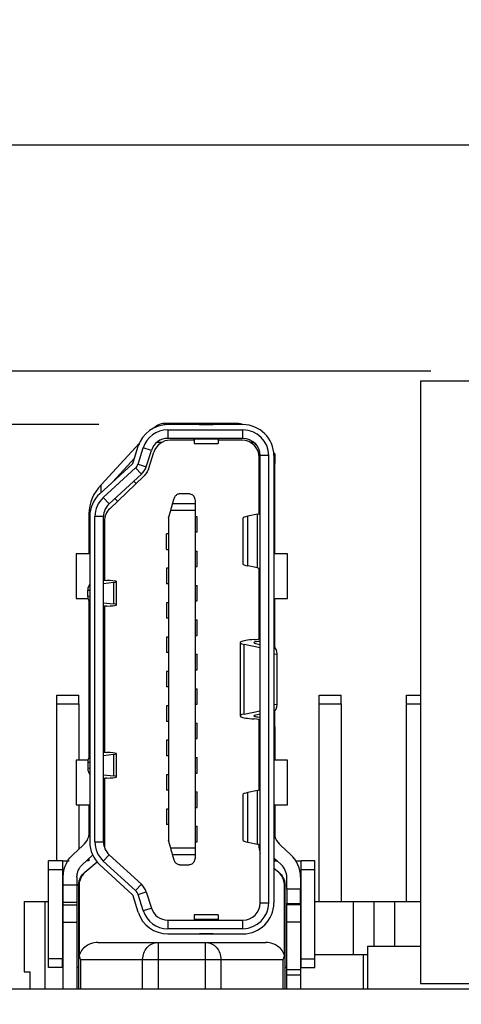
# Model space of a CAD drawing. Header units: millimetres. Extents: x 3 to 207, y 3 to 294.
# Tile 55 of 94: x 80 to 86, y 189 to 204. Entities that reach past the tile are written whole.
import ezdxf

# ---------------------------------------------------------------- set-up
doc = ezdxf.new("R2010")
doc.units = ezdxf.units.MM
doc.layers.add('几何体', color=7, linetype='Continuous')
doc.layers.add('尺寸', color=3, linetype='Continuous')
doc.styles.add('SLDTEXTSTYLE0', font='Microsoft YaHei.ttf')
doc.dimstyles.new('SLDDIMSTYLE1', dxfattribs={"dimtxt": 2, "dimasz": 3.5, "dimexe": 0, "dimexo": 0.0625, "dimgap": 0.5, "dimtad": 1, "dimlfac": 2, "dimrnd": 1e-09, "dimzin": 12, "dimdsep": 46, "dimtxsty": 'SLDTEXTSTYLE0', "dimsah": 1, "dimcen": 0.09, "dimadec": 0, "dimazin": 3, "dimtfac": 1, "dimtmove": 0, "dimatfit": 0, "dimfxl": 0, "dimfrac": 2, "dimtolj": 1, "dimtzin": 12, "dimarcsym": 0})
doc.dimstyles.new('SLDDIMSTYLE2', dxfattribs={"dimtxt": 2, "dimasz": 3.5, "dimexe": 0, "dimexo": 0.0625, "dimgap": 0.5, "dimtad": 1, "dimlfac": 2, "dimrnd": 1e-09, "dimzin": 4, "dimdsep": 46, "dimtxsty": 'SLDTEXTSTYLE0', "dimsah": 1, "dimcen": 0.09, "dimadec": 0, "dimazin": 1, "dimtfac": 1, "dimtmove": 0, "dimatfit": 0, "dimfxl": 0, "dimfrac": 2, "dimtolj": 1, "dimtzin": 12, "dimarcsym": 0})
doc.dimstyles.new('SLDDIMSTYLE3', dxfattribs={"dimtxt": 2, "dimasz": 3.5, "dimexe": 0, "dimexo": 0.0625, "dimgap": 0.5, "dimtad": 1, "dimlfac": 2, "dimrnd": 1e-09, "dimzin": 12, "dimdsep": 46, "dimtxsty": 'SLDTEXTSTYLE0', "dimsah": 1, "dimcen": 0.09, "dimadec": 0, "dimazin": 3, "dimtfac": 1, "dimtofl": 0, "dimtmove": 0, "dimatfit": 3, "dimfxl": 0, "dimfrac": 2, "dimtolj": 1, "dimtzin": 12, "dimarcsym": 0})

# ---------------------------------------------------------------- blocks, each defined once
blk = doc.blocks.new('_D_3')
at = {"layer": '尺寸', "transparency": 16777216}
for p, q in [((76.375, 215.748), (76.375, 200.953)), ((109.185, 213.248), (109.185, 200.953)), ((109.185, 201.953), (76.375, 201.953))]:
    blk.add_line(p, q, dxfattribs=at)
for points in [[(76.375, 201.953), (78.375, 201.645), (78.375, 202.261)], [(109.185, 201.953), (107.185, 202.261), (107.185, 201.645)]]:
    blk.add_solid(points, dxfattribs=at)
at = {"layer": '尺寸', "transparency": 16777216, "insert": (90.072, 204.577), "char_height": 2, "attachment_point": 1, "style": 'SLDTEXTSTYLE0'}
blk.add_mtext('65.62', dxfattribs=at)
blk = doc.blocks.new('_D_29')
at = {"layer": '尺寸', "transparency": 16777216}
for p, q in [((72.893, 197.893), (72.893, 201.739)), ((81.051, 197.893), (71.893, 197.893)), ((72.893, 197.893), (72.893, 189.693)), ((75.375, 189.693), (71.893, 189.693)), ((72.893, 189.693), (72.893, 185.847))]:
    blk.add_line(p, q, dxfattribs=at)
for points in [[(72.893, 197.893), (73.201, 199.893), (72.586, 199.893)], [(72.893, 189.693), (72.586, 187.693), (73.201, 187.693)]]:
    blk.add_solid(points, dxfattribs=at)
at = {"layer": '尺寸', "transparency": 16777216, "insert": (70.269, 190.23), "char_height": 2, "attachment_point": 1, "rotation": 90, "style": 'SLDTEXTSTYLE0'}
blk.add_mtext('16.40', dxfattribs=at)
blk = doc.blocks.new('_D_30')
at = {"layer": '尺寸', "transparency": 16777216}
for p, q in [((69.327, 198.668), (69.327, 202.514)), ((85.875, 198.668), (68.327, 198.668)), ((69.327, 198.668), (69.327, 189.693)), ((75.375, 189.693), (68.327, 189.693)), ((69.327, 189.693), (69.327, 185.847))]:
    blk.add_line(p, q, dxfattribs=at)
for points in [[(69.327, 198.668), (69.635, 200.668), (69.02, 200.668)], [(69.327, 189.693), (69.02, 187.693), (69.635, 187.693)]]:
    blk.add_solid(points, dxfattribs=at)
at = {"layer": '尺寸', "transparency": 16777216, "insert": (66.703, 190.23), "char_height": 2, "attachment_point": 1, "rotation": 90, "style": 'SLDTEXTSTYLE0'}
blk.add_mtext('17.95', dxfattribs=at)
blk = doc.blocks.new('_D_31')
at = {"layer": '尺寸', "transparency": 16777216}
for p, q in [((97.176, 196.443), (97.176, 200.289)), ((97.176, 196.443), (97.176, 189.693)), ((97.176, 189.693), (97.176, 181.812))]:
    blk.add_line(p, q, dxfattribs=at)
for points in [[(97.176, 196.443), (97.484, 198.443), (96.869, 198.443)], [(97.176, 189.693), (96.869, 187.693), (97.484, 187.693)]]:
    blk.add_solid(points, dxfattribs=at)
at = {"layer": '尺寸', "transparency": 16777216, "insert": (94.552, 181.812), "char_height": 2, "attachment_point": 1, "rotation": 90, "style": 'SLDTEXTSTYLE0'}
blk.add_mtext('13.50', dxfattribs=at)

msp = doc.modelspace()

# ---------------------------------------------------------------- linework, layer by layer
at = {"layer": '几何体'}
for p, q in [((85.7253, 198.5229), (85.7253, 189.7729)), ((86.5738, 198.5229), (85.7253, 198.5229)), ((83.0802, 197.9078), (81.9847, 197.9078)), ((83.1432, 197.8929), (82.0514, 197.8929)), ((82.0514, 197.8179), (83.1432, 197.8179)), ((82.0514, 197.8179), (82.0514, 197.6929)), ((82.5357, 197.8949), (82.6857, 197.8949)), ((82.6857, 197.8949), (82.7089, 197.8929)), ((83.1432, 197.6929), (83.1432, 197.8179)), ((81.0831, 197.0193), (81.6403, 197.626)), ((81.963, 197.6346), (81.8909, 197.6346)), ((83.1432, 197.6929), (82.0514, 197.6929)), ((82.4357, 197.6679), (82.0876, 197.6679)), ((82.4357, 197.6804), (82.4357, 197.6929)), ((82.7857, 197.6804), (82.4357, 197.6804)), ((82.4357, 197.6804), (82.4357, 197.6179)), ((82.4357, 197.6179), (82.7857, 197.6179)), ((82.7857, 197.6929), (82.7857, 197.6804)), ((82.7857, 197.6804), (82.7857, 197.6179)), ((83.1307, 197.6679), (82.7857, 197.6679)), ((83.303, 197.6346), (83.2553, 197.6346)), ((83.3393, 197.5979), (83.303, 197.6346)), ((81.5476, 197.3419), (81.6223, 197.5784)), ((81.6191, 197.3193), (81.6938, 197.5558)), ((81.813, 197.5182), (81.6938, 197.5558)), ((81.7383, 197.2817), (81.813, 197.5182)), ((81.7702, 197.2483), (81.8497, 197.4947)), ((83.5912, 197.4849), (83.6057, 197.4703)), ((83.6057, 197.4703), (83.6057, 197.3289)), ((81.5677, 197.4054), (81.2528, 197.0626)), ((83.3807, 196.5976), (83.3807, 197.4179)), ((83.5182, 197.4429), (83.3932, 197.4429)), ((83.3932, 190.9429), (83.3932, 197.4429)), ((83.5182, 190.9429), (83.5182, 197.4429)), ((83.5932, 197.4429), (83.5932, 190.9429)), ((83.6057, 197.3289), (83.5932, 197.3415)), ((83.6057, 196.0179), (83.6057, 197.3289)), ((81.0641, 196.8896), (81.5337, 197.3201)), ((81.1148, 196.8343), (81.5844, 197.2648)), ((81.5844, 197.2648), (81.6688, 197.1727)), ((81.6191, 197.3193), (81.7383, 197.2817)), ((81.6688, 197.1727), (81.1992, 196.7422)), ((81.2083, 196.6718), (81.7046, 197.1441)), ((81.56, 197.0728), (81.5925, 197.0374)), ((81.0831, 196.9071), (81.0831, 197.0193)), ((81.1148, 196.8343), (81.1992, 196.7422)), ((81.2836, 196.8195), (81.3208, 196.7788)), ((82.1215, 196.7413), (82.1442, 196.8204)), ((82.2403, 196.8929), (82.3482, 196.8929)), ((82.4482, 196.7929), (82.4482, 196.7413)), ((82.0632, 196.5379), (82.0944, 196.6469)), ((82.4482, 196.6469), (82.0944, 196.6469)), ((82.4482, 196.7413), (82.1215, 196.7413)), ((82.4482, 196.7413), (82.4482, 196.6469)), ((82.4482, 196.6469), (82.4482, 191.7388)), ((80.9057, 196.5956), (80.9057, 196.4542)), ((80.9182, 196.5579), (80.9182, 191.8278)), ((80.9932, 191.8278), (80.9932, 196.5579)), ((81.1182, 196.5579), (80.9932, 196.5579)), ((81.1182, 191.8278), (81.1182, 196.5579)), ((81.1307, 196.4907), (81.1307, 195.6329)), ((82.0632, 196.5379), (82.0632, 191.8479)), ((82.4807, 196.5554), (82.4482, 196.5554)), ((82.4807, 196.3304), (82.4807, 196.5554)), ((83.1432, 196.5288), (83.1432, 195.872)), ((83.357, 196.591), (83.2155, 196.5619)), ((83.2155, 195.8389), (83.2155, 196.5619)), ((83.357, 195.8097), (83.357, 196.591)), ((80.9057, 196.4542), (80.9057, 196.0179)), ((82.4807, 196.3304), (82.4482, 196.3304)), ((82.0307, 196.0804), (82.0307, 196.3054)), ((82.0632, 196.3054), (82.0307, 196.3054)), ((82.0307, 196.0804), (82.0632, 196.0804)), ((82.4482, 196.0554), (82.4807, 196.0554)), ((82.4807, 195.8304), (82.4807, 196.0554)), ((80.7182, 196.0179), (80.7182, 195.3679)), ((80.9182, 196.0179), (80.7182, 196.0179)), ((83.7932, 196.0179), (83.5932, 196.0179)), ((83.7932, 195.3679), (83.7932, 196.0179)), ((82.0632, 195.8054), (82.0307, 195.8054)), ((82.0307, 195.8054), (82.0307, 195.5804)), ((82.4482, 195.8304), (82.4807, 195.8304)), ((83.357, 195.8097), (83.2155, 195.8389)), ((83.3807, 194.7796), (83.3807, 195.8032)), ((81.3082, 195.2749), (81.3082, 195.6109)), ((80.8901, 195.397), (80.8901, 195.4888)), ((80.8901, 195.4888), (80.9182, 195.4874)), ((81.2614, 195.5987), (81.1182, 195.5818)), ((81.2614, 195.5987), (81.2614, 195.287)), ((82.0632, 195.5804), (82.0307, 195.5804)), ((82.4482, 195.5554), (82.4807, 195.5554)), ((82.4807, 195.3304), (82.4807, 195.5554)), ((80.7182, 195.3679), (80.8924, 195.3679)), ((80.9182, 195.3983), (80.8901, 195.397)), ((80.9057, 195.3265), (80.9057, 193.4995)), ((82.4482, 195.3304), (82.4807, 195.3304)), ((83.5932, 195.3679), (83.7932, 195.3679)), ((83.6057, 194.6514), (83.6057, 195.3679)), ((81.1182, 195.304), (81.2614, 195.287)), ((81.1307, 195.2529), (81.1307, 193.1329)), ((82.0632, 195.3054), (82.0307, 195.3054)), ((82.0307, 195.3054), (82.0307, 195.0804)), ((82.0632, 195.0804), (82.0307, 195.0804)), ((82.4482, 195.0554), (82.4807, 195.0554)), ((82.4807, 194.8304), (82.4807, 195.0554)), ((82.0632, 194.8054), (82.0307, 194.8054)), ((82.0307, 194.8054), (82.0307, 194.5804)), ((82.4482, 194.8304), (82.4807, 194.8304)), ((83.1032, 194.7248), (83.1032, 193.6609)), ((83.1612, 193.6877), (83.1612, 194.6981)), ((83.3932, 194.6494), (83.1612, 194.6981)), ((83.328, 194.7134), (83.3932, 194.6997)), ((83.3898, 194.7437), (83.3898, 194.7004)), ((82.0632, 194.5804), (82.0307, 194.5804)), ((82.4482, 194.5554), (82.4807, 194.5554)), ((82.4807, 194.3304), (82.4807, 194.5554)), ((83.64, 194.5585), (83.5932, 194.5542)), ((83.64, 193.8272), (83.64, 194.5585)), ((82.4482, 194.3304), (82.4807, 194.3304)), ((82.0307, 194.3054), (82.0307, 194.0804)), ((82.0632, 194.3054), (82.0307, 194.3054)), ((82.0632, 194.0804), (82.0307, 194.0804)), ((82.4482, 194.0554), (82.4807, 194.0554)), ((82.4807, 193.8304), (82.4807, 194.0554)), ((80.4412, 193.9629), (80.7612, 193.9629)), ((80.4412, 193.8379), (80.4412, 193.9629)), ((80.7612, 193.8379), (80.7612, 193.9629)), ((84.2512, 193.9629), (84.5712, 193.9629)), ((84.2512, 193.8379), (84.2512, 193.9629)), ((84.5712, 193.8379), (84.5712, 193.9629)), ((85.5212, 193.9629), (85.7253, 193.9629)), ((85.5212, 193.8379), (85.5212, 193.9629)), ((80.4412, 191.5529), (80.4412, 193.8379)), ((80.4412, 193.8379), (80.7612, 193.8379)), ((80.7612, 193.8379), (80.7612, 193.0179)), ((82.0632, 193.8054), (82.0307, 193.8054)), ((82.0307, 193.8054), (82.0307, 193.5804)), ((82.4482, 193.8304), (82.4807, 193.8304)), ((83.5932, 193.8315), (83.64, 193.8272)), ((84.2512, 193.8379), (84.5712, 193.8379)), ((84.2512, 190.9629), (84.2512, 193.8379)), ((84.5712, 193.8379), (84.5712, 190.9629)), ((85.5212, 190.9629), (85.5212, 193.8379)), ((85.5212, 193.8379), (85.7253, 193.8379)), ((83.1612, 193.6877), (83.3932, 193.7363)), ((83.3932, 193.686), (83.328, 193.6724)), ((83.3807, 192.5826), (83.3807, 193.6062)), ((83.3898, 193.6853), (83.3898, 193.6421)), ((83.6057, 193.4995), (83.6057, 193.7343)), ((80.9057, 193.4995), (80.9057, 193.3227)), ((80.9057, 193.4995), (80.9182, 193.4995)), ((81.1182, 193.4995), (81.1307, 193.4995)), ((82.0632, 193.5804), (82.0307, 193.5804)), ((82.4482, 193.5554), (82.4807, 193.5554)), ((82.4807, 193.3304), (82.4807, 193.5554)), ((83.3807, 193.4995), (83.3932, 193.4995)), ((83.5932, 193.4995), (83.6057, 193.4995)), ((83.6057, 193.4995), (83.6057, 193.3227)), ((80.9057, 193.3227), (80.9057, 193.0593)), ((80.9182, 193.3227), (80.9057, 193.3227)), ((81.1307, 193.3227), (81.1182, 193.3227)), ((82.4482, 193.3304), (82.4807, 193.3304)), ((83.3932, 193.3227), (83.3807, 193.3227)), ((83.6057, 193.3227), (83.5932, 193.3227)), ((83.6057, 193.3227), (83.6057, 193.0179)), ((82.0632, 193.3054), (82.0307, 193.3054)), ((82.0307, 193.3054), (82.0307, 193.0804)), ((81.2614, 193.0987), (81.1182, 193.0818)), ((81.2614, 193.0987), (81.2614, 192.787)), ((81.3082, 192.7749), (81.3082, 193.1109)), ((82.0632, 193.0804), (82.0307, 193.0804)), ((82.4482, 193.0554), (82.4807, 193.0554)), ((82.4807, 192.8304), (82.4807, 193.0554)), ((80.7182, 193.0179), (80.7182, 192.3679)), ((80.8924, 193.0179), (80.7182, 193.0179)), ((80.8901, 192.9888), (80.8901, 192.897)), ((80.8901, 192.9888), (80.9182, 192.9874)), ((80.9182, 192.8983), (80.8901, 192.897)), ((83.7932, 193.0179), (83.5932, 193.0179)), ((83.7932, 192.3679), (83.7932, 193.0179)), ((81.1182, 192.804), (81.2614, 192.787)), ((81.1307, 192.7529), (81.1307, 191.7498)), ((82.0307, 192.8054), (82.0307, 192.5804)), ((82.0632, 192.8054), (82.0307, 192.8054)), ((82.4482, 192.8304), (82.4807, 192.8304)), ((82.0632, 192.5804), (82.0307, 192.5804)), ((82.4482, 192.5554), (82.4807, 192.5554)), ((82.4807, 192.3304), (82.4807, 192.5554)), ((83.1432, 192.5138), (83.1432, 191.857)), ((83.357, 192.576), (83.2155, 192.5469)), ((83.2155, 191.8239), (83.2155, 192.5469)), ((83.357, 191.7947), (83.357, 192.576)), ((80.7182, 192.3679), (80.9182, 192.3679)), ((80.7612, 192.3679), (80.7612, 191.7242)), ((80.9057, 192.3679), (80.9057, 191.9162)), ((82.4482, 192.3304), (82.4807, 192.3304)), ((83.5932, 192.3679), (83.7932, 192.3679)), ((83.6057, 192.3679), (83.6057, 191.9162)), ((82.0307, 192.3054), (82.0307, 192.0804)), ((82.0632, 192.3054), (82.0307, 192.3054)), ((82.0632, 192.0804), (82.0307, 192.0804)), ((82.4482, 192.0554), (82.4807, 192.0554)), ((82.4807, 191.8304), (82.4807, 192.0554)), ((80.6766, 191.6466), (80.8188, 191.777)), ((80.9932, 191.8278), (81.1182, 191.8278)), ((82.0944, 191.7388), (82.0632, 191.8479)), ((82.4482, 191.8304), (82.4807, 191.8304)), ((83.2155, 191.8239), (83.357, 191.7947)), ((83.3807, 191.7429), (83.3807, 191.7882)), ((83.6925, 191.777), (83.8347, 191.6466)), ((80.9539, 191.6296), (80.8117, 191.4992)), ((81.1992, 191.6436), (81.1148, 191.5514)), ((81.1992, 191.6436), (81.6688, 191.2131)), ((82.4482, 191.7388), (82.0944, 191.7388)), ((82.1215, 191.6444), (82.4482, 191.6444)), ((82.1442, 191.5653), (82.1215, 191.6444)), ((82.4482, 191.7388), (82.4482, 191.6444)), ((82.4482, 191.6444), (82.4482, 191.5929)), ((80.5207, 191.5529), (80.3207, 191.5529)), ((80.3207, 191.4279), (80.3207, 191.5529)), ((80.5207, 191.5529), (80.5207, 191.4279)), ((80.9057, 191.5529), (80.8703, 191.5529)), ((80.875, 191.4125), (81.0245, 191.5373)), ((80.9057, 191.5853), (80.9057, 191.5529)), ((81.5337, 191.0656), (81.0641, 191.4961)), ((81.5844, 191.1209), (81.1148, 191.5514)), ((82.3482, 191.4929), (82.2403, 191.4929)), ((83.6996, 191.4992), (83.5932, 191.5968)), ((83.6057, 191.5853), (83.6057, 191.5529)), ((83.6057, 191.5529), (83.6411, 191.5529)), ((83.9126, 191.5529), (83.9907, 191.5529)), ((83.9907, 191.4279), (83.9907, 191.5529)), ((84.1907, 191.5529), (83.9907, 191.5529)), ((84.1907, 191.4279), (84.1907, 191.5529)), ((80.3207, 190.1279), (80.3207, 191.4279)), ((80.3207, 191.4279), (80.5207, 191.4279)), ((80.5207, 191.4279), (80.5207, 190.1279)), ((80.5307, 191.2016), (80.5307, 191.3149)), ((80.7307, 191.3149), (80.7307, 191.2016)), ((80.8455, 191.3878), (80.875, 191.4125)), ((83.5932, 191.4485), (83.6364, 191.4125)), ((83.6364, 191.4125), (83.6659, 191.3878)), ((83.7807, 191.1411), (83.7807, 191.3149)), ((83.9807, 191.3149), (83.9807, 191.1411)), ((83.9907, 191.4279), (84.1907, 191.4279)), ((83.9907, 190.1279), (83.9907, 191.4279)), ((84.1907, 190.1279), (84.1907, 191.4279)), ((80.7307, 191.2016), (80.5307, 191.2016)), ((80.5307, 190.9526), (80.5307, 191.2016)), ((80.7307, 191.2016), (80.7307, 190.9526)), ((80.7627, 191.1959), (80.7557, 191.1959)), ((80.7557, 191.1959), (80.7557, 189.6929)), ((80.7627, 191.1959), (80.7627, 190.1737)), ((81.5844, 191.1209), (81.6688, 191.2131)), ((83.7486, 190.1737), (83.7486, 191.1959)), ((83.7486, 191.1959), (83.7557, 191.1959)), ((83.7557, 189.6929), (83.7557, 191.1959)), ((80.5307, 191.1029), (80.5207, 191.1029)), ((81.6223, 190.8074), (81.5476, 191.0438)), ((81.6191, 191.0664), (81.7383, 191.1041)), ((81.6938, 190.8299), (81.6191, 191.0664)), ((81.7383, 191.1041), (81.813, 190.8676)), ((83.9807, 191.1411), (83.7807, 191.1411)), ((83.7807, 191.1411), (83.7807, 190.9355)), ((83.9807, 190.9355), (83.9807, 191.1411)), ((83.9807, 191.1029), (83.9907, 191.1029)), ((79.9662, 190.9629), (79.9662, 189.9429)), ((79.9662, 190.9629), (80.2662, 190.9629)), ((80.2662, 190.9629), (80.2662, 189.6929)), ((80.2662, 190.9629), (80.3207, 190.9629)), ((80.5307, 190.9526), (80.7307, 190.9526)), ((80.5307, 190.9131), (80.5307, 190.9526)), ((80.5307, 190.9131), (80.7307, 190.9131)), ((80.5307, 190.6641), (80.5307, 190.9131)), ((80.7307, 190.9526), (80.7307, 190.9131)), ((80.7307, 190.9131), (80.7307, 190.6641)), ((83.3932, 190.9429), (83.5182, 190.9429)), ((83.7807, 190.9355), (83.9807, 190.9355)), ((83.7807, 190.9131), (83.7807, 190.9355)), ((83.9807, 190.9131), (83.7807, 190.9131)), ((83.7807, 190.6641), (83.7807, 190.9131)), ((83.9807, 190.9355), (83.9807, 190.9131)), ((83.9807, 190.9131), (83.9807, 190.6641)), ((84.1907, 190.9629), (84.7462, 190.9629)), ((84.7462, 190.9629), (84.7462, 190.1929)), ((84.7462, 190.9629), (85.0462, 190.9629)), ((85.0462, 190.9629), (85.0462, 190.3129)), ((85.0462, 190.9629), (85.3462, 190.9629)), ((85.3462, 190.9629), (85.3462, 190.3129)), ((85.3462, 190.9629), (85.7253, 190.9629)), ((81.6938, 190.8299), (81.813, 190.8676)), ((82.7857, 190.7679), (82.4357, 190.7679)), ((82.4357, 190.7679), (82.4357, 190.7054)), ((82.7857, 190.7679), (82.7857, 190.7054)), ((80.5307, 190.6641), (80.7307, 190.6641)), ((80.5307, 189.6929), (80.5307, 190.6641)), ((80.7307, 190.6641), (80.7307, 189.6929)), ((82.0514, 190.6929), (83.1432, 190.6929)), ((82.0514, 190.6929), (82.0514, 190.5679)), ((82.4357, 190.7054), (82.7857, 190.7054)), ((82.4357, 190.7054), (82.4357, 190.6929)), ((82.7857, 190.7054), (82.7857, 190.6929)), ((83.1432, 190.5679), (83.1432, 190.6929)), ((83.9807, 190.6641), (83.7807, 190.6641)), ((83.7807, 189.9679), (83.7807, 190.6641)), ((83.9807, 190.6641), (83.9807, 189.9679)), ((83.1432, 190.5679), (82.0514, 190.5679)), ((82.0514, 190.4929), (83.1432, 190.4929)), ((82.5357, 190.4909), (82.5124, 190.4929)), ((82.6857, 190.4909), (82.5357, 190.4909)), ((80.5207, 190.4529), (80.5307, 190.4529)), ((81.0352, 190.3679), (81.9102, 190.3679)), ((81.9102, 190.3679), (82.6012, 190.3679)), ((82.6012, 190.3679), (83.4762, 190.3679)), ((83.9807, 190.4529), (83.9907, 190.4529)), ((84.9534, 190.3129), (84.9534, 189.6929)), ((84.9534, 190.3129), (85.7253, 190.3129)), ((84.1907, 190.1929), (84.8913, 190.1929)), ((84.8913, 190.1929), (84.8913, 189.6929)), ((84.8913, 190.1929), (84.9534, 190.1929)), ((80.5207, 190.1279), (80.3207, 190.1279)), ((80.3207, 190.0029), (80.3207, 190.1279)), ((80.5207, 190.0029), (80.5207, 190.1279)), ((80.7821, 190.1179), (81.6866, 190.1179)), ((80.7821, 190.1179), (80.7821, 189.6929)), ((81.6866, 189.6929), (81.6866, 190.1179)), ((81.9102, 190.1179), (81.9102, 189.6929)), ((81.9102, 190.1179), (82.6012, 190.1179)), ((82.6012, 189.6929), (82.6012, 190.1179)), ((82.8248, 190.1179), (82.8248, 189.6929)), ((82.8248, 190.1179), (83.7293, 190.1179)), ((83.7293, 189.6929), (83.7293, 190.1179)), ((83.9907, 190.1279), (84.1907, 190.1279)), ((83.9907, 190.0029), (83.9907, 190.1279)), ((84.1907, 190.0029), (84.1907, 190.1279)), ((79.9662, 189.9429), (80.052, 189.9429)), ((80.052, 189.6929), (80.052, 189.9429)), ((80.5207, 190.0029), (80.3207, 190.0029)), ((80.7557, 190.0029), (80.7307, 190.0029)), ((83.7807, 190.0029), (83.7557, 190.0029)), ((83.9807, 189.9679), (83.7807, 189.9679)), ((83.7807, 189.8929), (83.7807, 189.9679)), ((83.9807, 189.8929), (83.7807, 189.8929)), ((83.7807, 189.6929), (83.7807, 189.8929)), ((83.9907, 190.0029), (83.9807, 190.0029)), ((83.9807, 189.9679), (83.9807, 189.8929)), ((83.9807, 189.8929), (83.9807, 189.6929)), ((83.9907, 190.0029), (84.1907, 190.0029)), ((85.7253, 189.7729), (94.7253, 189.7729)), ((77.8753, 189.6929), (95.7152, 189.6929))]:
    msp.add_line(p, q, dxfattribs=at)
for centre, radius, start, end in [((82.0514, 197.4429), 0.45, 90, 162.47443), ((82.0514, 197.4429), 0.375, 90, 162.47443), ((83.1432, 197.4429), 0.45, 0, 90), ((83.1432, 197.4429), 0.375, 0, 90), ((82.0514, 197.4429), 0.25, 90, 162.47443), ((82.0876, 197.4179), 0.25, 90, 162.10387), ((83.1307, 197.4179), 0.25, 0, 90), ((83.1432, 197.4429), 0.25, 0, 90), ((81.4999, 197.357), 0.05, 312.51045, 342.47443), ((81.4999, 197.357), 0.125, 312.51045, 342.47443), ((81.4999, 197.357), 0.25, 312.51045, 342.47443), ((81.5332, 196.5817), 0.6277, 135.81126, 178.73023), ((81.3682, 196.5579), 0.45, 132.51045, 180), ((81.3682, 196.5579), 0.375, 132.51045, 180), ((81.3682, 196.5579), 0.25, 132.51045, 180), ((81.3807, 196.4907), 0.25, 133.57973, 180), ((81.4629, 196.4538), 0.5572, 167.73035, 179.95546), ((80.6118, 192.0029), 0.3064, 312.51045, 0), ((83.8996, 192.0029), 0.3064, 180, 227.48955), ((81.3682, 191.8278), 0.45, 180, 227.48955), ((81.3682, 191.8278), 0.375, 180, 227.48955), ((81.3682, 191.8278), 0.25, 180, 227.48955), ((83.6307, 191.7429), 0.25, 180, 198.19487), ((83.5307, 191.3149), 0.45, 0, 47.48955), ((83.5307, 191.3149), 0.25, 360, 47.48955), ((80.9627, 191.2486), 0.182, 130.09334, 159.98875), ((83.5487, 191.2486), 0.182, 20.01128, 49.90666), ((81.4999, 191.0288), 0.25, 17.52557, 47.48955), ((81.4999, 191.0288), 0.125, 17.52557, 47.48955), ((83.1432, 190.9429), 0.45, 270, 0), ((83.1432, 190.9429), 0.375, 270, 0), ((83.1432, 190.9429), 0.25, 270, 0), ((82.0514, 190.9429), 0.45, 197.52557, 270), ((82.0514, 190.9429), 0.375, 197.52557, 270), ((82.0514, 190.9429), 0.25, 197.52557, 270)]:
    msp.add_arc(centre, radius, start, end, dxfattribs=at)
for centre, major_axis, ratio, start_param, end_param in [((81.7781, 197.4578), (0.2435, 0.4411), 0.3663316, 6.2249983, 7.0104757), ((83.303, 197.4578), (-0.2674, 0.4384), 0.3802753, 5.7970011, 6.3135031), ((83.5432, 196.5288), (0.4, 0), 0.1443376, 2.5307274, 3.1415927), ((83.1932, 196.6076), (0.2, 0), 0.1443376, 5.6723201, 6.2831853), ((83.5432, 195.872), (0.4, 0), 0.1443376, 3.1415927, 3.7524579), ((83.1932, 195.7931), (0.2, 0), 0.1443376, 0, 0.6108652), ((81.2182, 195.6365), (0.1, 0), 0.0754431, 3.1415927, 4.1607772), ((81.009, 195.6109), (0.2992, 0), 0.0754431, 5.7164739, 7.3023698), ((80.9438, 195.4888), (0, 0.1001), 0.5364207, 0.4807839, 1.5707963), ((80.9438, 195.397), (0, 0.1001), 0.5364207, 1.5707963, 2.6608087), ((81.2182, 195.2492), (0.1, 0), 0.0754431, 2.1224081, 3.1415927), ((81.009, 195.2749), (0.2992, 0), 0.0754431, 5.2640008, 6.8498967), ((83.4532, 194.7248), (0.35, 0), 0.1386551, 2.0067128, 3.7256409), ((83.2412, 194.7879), (0.1519, 0), 0.1386551, 5.1483054, 6.2831853), ((83.4532, 194.7248), (0.15, 0), 0.1386551, 2.0067128, 3.7256409), ((83.5849, 194.5585), (0, 0.1003), 0.5498011, 4.712389, 6.168358), ((83.5849, 193.8272), (0, 0.1003), 0.5498011, 3.2564199, 4.712389), ((83.4532, 193.6609), (0.35, 0), 0.1386551, 2.5575444, 4.2764726), ((83.4532, 193.6609), (0.15, 0), 0.1386551, 2.5575444, 4.2764726), ((83.2412, 193.5978), (0.1519, 0), 0.1386551, 0, 1.1348799), ((80.9438, 192.9888), (0, 0.1001), 0.5364207, 0.4807839, 1.5707963), ((81.2182, 193.1365), (0.1, 0), 0.0754431, 3.1415927, 4.1607772), ((81.009, 193.1109), (0.2992, 0), 0.0754431, 5.7164739, 7.3023698), ((80.9438, 192.897), (0, 0.1001), 0.5364207, 1.5707963, 2.6608087), ((81.2182, 192.7492), (0.1, 0), 0.0754431, 2.1224081, 3.1415927), ((81.009, 192.7749), (0.2992, 0), 0.0754431, 5.2640008, 6.8498967), ((83.5432, 192.5138), (0.4, 0), 0.1443376, 2.5307274, 3.1415927), ((83.1932, 192.5926), (0.2, 0), 0.1443376, 5.6723201, 6.2831853), ((83.5432, 191.857), (0.4, 0), 0.1443376, 3.1415927, 3.7524579), ((83.1932, 191.7781), (0.2, 0), 0.1443376, 0, 0.6108652), ((81.0352, 191.2205), (-0.229, -0.1912), 0.8379415, 4.712389, 5.1597072), ((83.4762, 191.2205), (-0.229, 0.1912), 0.8379415, 4.2650712, 4.712389), ((81.0057, 190.1179), (-0.2127, 0.2127), 0.618034, 0.7918918, 1.017222), ((83.5057, 190.1179), (0.2127, 0.2127), 0.618034, 5.2659633, 5.4912935)]:
    msp.add_ellipse(centre, major_axis=major_axis, ratio=ratio, start_param=start_param, end_param=end_param, dxfattribs=at)
for points, knots in [([(82.5096, 197.8929), (82.5106, 197.8931), (82.5187, 197.8949), (82.5277, 197.8949), (82.5357, 197.8949)], [0, 0, 0, 0, 0.12384434, 1, 1, 1, 1]), ([(82.1442, 196.8204), (82.1503, 196.8353), (82.1597, 196.858), (82.1912, 196.8824), (82.2173, 196.8906), (82.2307, 196.8926), (82.2372, 196.8928), (82.2403, 196.8929)], [0, 0, 0, 0, 0.5396612, 0.8266451, 0.9231789, 0.9631416, 1, 1, 1, 1]), ([(82.3482, 196.8929), (82.3527, 196.8927), (82.3624, 196.8923), (82.3822, 196.8878), (82.409, 196.8748), (82.4409, 196.8424), (82.4452, 196.813), (82.4482, 196.7929)], [0, 0, 0, 0, 0.0402335, 0.0864112, 0.2092031, 0.4561537, 1, 1, 1, 1]), ([(82.0944, 196.6469), (82.0974, 196.6572), (82.1032, 196.6775), (82.1111, 196.7051), (82.1178, 196.7283), (82.1203, 196.737), (82.1215, 196.7413)], [0, 0, 0, 0, 0.2524874, 0.501346, 0.749779, 1, 1, 1, 1]), ([(82.1215, 191.6444), (82.1203, 191.6488), (82.1178, 191.6575), (82.1111, 191.6805), (82.1032, 191.7081), (82.0974, 191.7285), (82.0944, 191.7388)], [0, 0, 0, 0, 0.2488013, 0.4985216, 0.7460382, 1, 1, 1, 1]), ([(82.2403, 191.4929), (82.2372, 191.493), (82.2307, 191.4931), (82.2173, 191.4952), (82.1912, 191.5034), (82.1597, 191.5278), (82.1503, 191.5505), (82.1442, 191.5653)], [0, 0, 0, 0, 0.0368546, 0.0768148, 0.1733472, 0.4603369, 1, 1, 1, 1]), ([(82.4482, 191.5929), (82.4452, 191.5727), (82.4408, 191.5432), (82.4088, 191.5107), (82.3817, 191.4978), (82.3621, 191.4934), (82.3526, 191.4931), (82.3482, 191.4929)], [0, 0, 0, 0, 0.5438678, 0.7951609, 0.9151211, 0.9604233, 1, 1, 1, 1]), ([(80.7917, 191.3109), (80.7808, 191.2856), (80.7648, 191.2485), (80.7632, 191.2086), (80.7627, 191.1959)], [0, 0, 0, 0, 0.683531, 1, 1, 1, 1]), ([(83.7486, 191.1959), (83.7462, 191.2234), (83.7427, 191.2635), (83.7252, 191.2995), (83.7197, 191.3109)], [0, 0, 0, 0, 0.68353063, 1, 1, 1, 1]), ([(82.7117, 190.4929), (82.7107, 190.4927), (82.7026, 190.4909), (82.6936, 190.4909), (82.6857, 190.4909)], [0, 0, 0, 0, 0.1238443, 1, 1, 1, 1]), ([(81.0352, 190.3679), (80.9997, 190.3644), (80.939, 190.3585), (80.8571, 190.3153), (80.7937, 190.2561), (80.7727, 190.2002), (80.7627, 190.1737)], [0, 0, 0, 0, 0.2952798, 0.5049678, 0.7657871, 1, 1, 1, 1]), ([(83.7486, 190.1737), (83.7386, 190.2002), (83.7176, 190.2561), (83.6542, 190.3153), (83.5723, 190.3585), (83.5116, 190.3644), (83.4762, 190.3679)], [0, 0, 0, 0, 0.234196, 0.4950321, 0.704689, 1, 1, 1, 1])]:
    msp.add_open_spline(points, degree=3, knots=knots, dxfattribs=at)
for points in [[(81.7702, 197.2483), (81.7625, 197.2289), (81.7472, 197.1901), (81.7188, 197.1594), (81.7046, 197.1441)], [(80.5307, 191.3149), (80.5325, 191.346), (80.5362, 191.4082), (80.5662, 191.4972), (80.6116, 191.5795), (80.6549, 191.6243), (80.6766, 191.6466)], [(80.5207, 191.5529), (80.5222, 191.5529), (80.5252, 191.5529), (80.5483, 191.5529), (80.5814, 191.5529), (80.6076, 191.5529), (80.6207, 191.5529)], [(80.7307, 191.3149), (80.7317, 191.3322), (80.7338, 191.3667), (80.7504, 191.4162), (80.7756, 191.4619), (80.7997, 191.4868), (80.8117, 191.4992)], [(80.7557, 191.1959), (80.7568, 191.2141), (80.7591, 191.2506), (80.7776, 191.3026), (80.8057, 191.3501), (80.8322, 191.3753), (80.8455, 191.3878)], [(83.6659, 191.3878), (83.6791, 191.3753), (83.7057, 191.3501), (83.7337, 191.3026), (83.7522, 191.2506), (83.7545, 191.2141), (83.7557, 191.1959)], [(81.5337, 191.0656), (81.5367, 191.0625), (81.5428, 191.0561), (81.546, 191.0479), (81.5476, 191.0438)], [(81.6866, 190.1179), (81.6899, 190.1506), (81.6967, 190.2161), (81.7484, 190.2988), (81.8223, 190.3566), (81.8809, 190.3641), (81.9102, 190.3679)], [(81.9102, 190.3679), (81.9102, 190.3641), (81.9102, 190.3566), (81.9102, 190.2988), (81.9102, 190.2161), (81.9102, 190.1506), (81.9102, 190.1179)], [(82.6012, 190.3679), (82.6305, 190.3641), (82.6891, 190.3566), (82.763, 190.2988), (82.8147, 190.2161), (82.8214, 190.1506), (82.8248, 190.1179)], [(82.6012, 190.1179), (82.6012, 190.1506), (82.6012, 190.2161), (82.6012, 190.2988), (82.6012, 190.3566), (82.6012, 190.3641), (82.6012, 190.3679)], [(81.6866, 190.1179), (81.6985, 190.1179), (81.7225, 190.1179), (81.7773, 190.1179), (81.8409, 190.1179), (81.8871, 190.1179), (81.9102, 190.1179)], [(82.6012, 190.1179), (82.6242, 190.1179), (82.6704, 190.1179), (82.7341, 190.1179), (82.7888, 190.1179), (82.8128, 190.1179), (82.8248, 190.1179)]]:
    msp.add_open_spline(points, degree=3, dxfattribs=at)

# ---------------------------------------------------------------- dimensions: what is measured, and where the dimension line sits
at = {"layer": '尺寸'}
dim = msp.add_linear_dim(base=(76.3753, 201.9531), p1=(109.1852, 214.248), p2=(76.3753, 216.7479), dimstyle='SLDDIMSTYLE3', dxfattribs=at)
dim.commit()
dim.dimension.update_dxf_attribs({"geometry": '_D_3', "text_midpoint": (93.2581, 201.9531), "dimtype": 160})
for base, p1, dimstyle, picture, middle in [((69.3273, 189.6929), (86.8753, 198.6679), 'SLDDIMSTYLE1', '_D_30', (69.3273, 193.4165)), ((72.8934, 189.6929), (82.0514, 197.8929), 'SLDDIMSTYLE2', '_D_29', (72.8934, 193.4165)), ((97.1763, 189.6929), (95.7152, 196.4429), 'SLDDIMSTYLE2', '_D_31', (97.1763, 184.9978))]:
    dim = msp.add_linear_dim(base=base, p1=p1, p2=(76.3753, 189.6929), angle=90, dimstyle=dimstyle, dxfattribs=at)
    dim.commit()
    dim.dimension.update_dxf_attribs({"geometry": picture, "text_midpoint": middle, "dimtype": 160})

doc.saveas('drawing.dxf')
